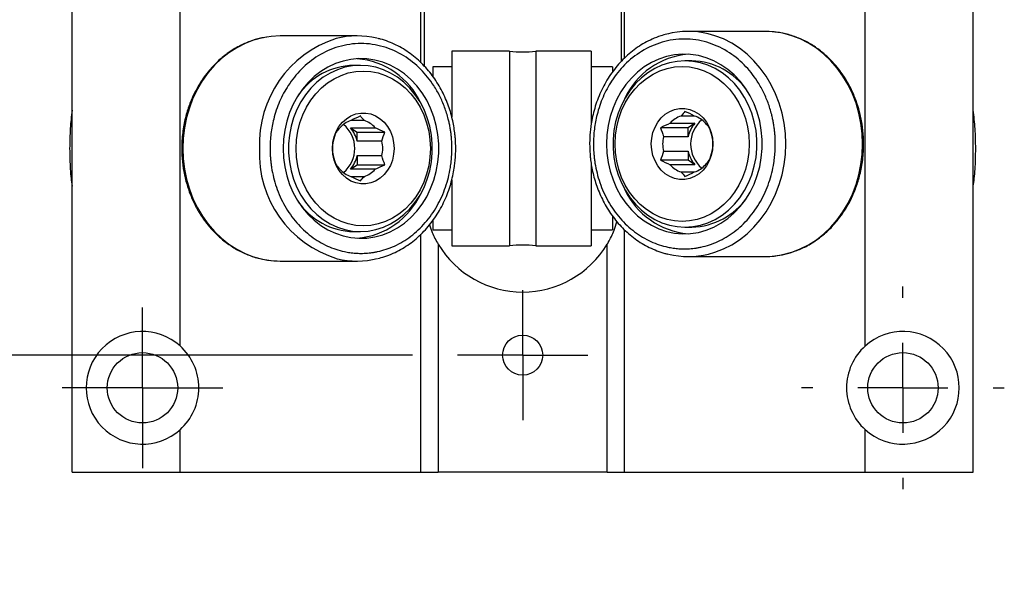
# Model space of a CAD drawing. Header units: millimetres. Extents: x 13 to 546, y 13 to 419.
# Tile 3 of 12: x 107 to 163, y 68 to 100. Entities that reach past the tile are written whole.
import ezdxf

# ---------------------------------------------------------------- set-up
doc = ezdxf.new("R2010")
doc.units = ezdxf.units.MM
doc.header["$LTSCALE"] = 2
doc.linetypes.add('SLD-Center', pattern=[19.05, 15.24, -1.27, 1.27, -1.27])
doc.linetypes.add('SLD-Solid', pattern=[0])
doc.layers.add('CENTER', color=40, linetype='SLD-Center')
doc.layers.add('DIMENSIONS', color=140, linetype='SLD-Solid', lineweight=25)
doc.styles.add('SLDTEXTSTYLE0', font='TXT', dxfattribs={"width": 0.7})
doc.dimstyles.new('SLDDIMSTYLE2', dxfattribs={"dimtxt": 4.316016, "dimasz": 6.604, "dimexe": 0, "dimexo": 0.0625, "dimgap": 1.079004, "dimtad": 0, "dimtih": 1, "dimtoh": 1, "dimrnd": 1e-09, "dimzin": 12, "dimdsep": 46, "dimtxsty": 'SLDTEXTSTYLE0', "dimsah": 1, "dimcen": 0.09, "dimadec": 0, "dimazin": 3, "dimtfac": 1, "dimtmove": 0, "dimatfit": 0, "dimfxl": 0, "dimfrac": 2, "dimtolj": 1, "dimtzin": 12, "dimarcsym": 0})

# ---------------------------------------------------------------- blocks, each defined once
blk = doc.blocks.new('_D_12')
at = {"layer": 'DIMENSIONS'}
for p, q in [((86.158, 118.345), (86.158, 131.045)), ((133.039, 118.345), (79.808, 118.345)), ((79.746, 99.707), (78.296, 99.707)), ((78.296, 99.707), (78.296, 92.847)), ((92.571, 99.707), (94.02, 99.707)), ((94.02, 99.707), (94.02, 92.847)), ((78.296, 92.847), (79.746, 92.847)), ((94.02, 92.847), (92.571, 92.847)), ((129.369, 80.753), (79.808, 80.753)), ((86.158, 80.753), (86.158, 68.053))]:
    blk.add_line(p, q, dxfattribs=at)
for points in [[(86.158, 118.345), (87.174, 124.949), (85.142, 124.949)], [(86.158, 80.753), (85.142, 74.149), (87.174, 74.149)]]:
    blk.add_solid(points, dxfattribs=at)
at = {"layer": 'DIMENSIONS', "char_height": 4.2333, "attachment_point": 1, "style": 'SLDTEXTSTYLE0'}
for s, insert in [('37.6', (79.746, 106.13)), ('1.48', (79.746, 98.304))]:
    blk.add_mtext(s, dxfattribs=dict(at, insert=insert))
blk = doc.blocks.new('SW_CENTERMARKSYMBOL_7')
at = {"layer": 'CENTER', "color": 0}
for p, q in [((0, 5.08), (0, 5.715)), ((0, 0), (0, 2.54)), ((-5.08, 0), (-5.715, 0)), ((0, 0), (-2.54, 0)), ((0, 0), (0, -2.54)), ((0, 0), (2.54, 0)), ((5.08, 0), (5.715, 0)), ((0, -5.08), (0, -5.715))]:
    blk.add_line(p, q, dxfattribs=at)
blk = doc.blocks.new('SW_CENTERMARKSYMBOL_9')
at = {"layer": 'CENTER', "color": 0}
for p, q in [((0, 2.54), (0, 4.524375)), ((0, 0), (0, 2.54)), ((-2.54, 0), (-4.524375, 0)), ((0, 0), (-2.54, 0)), ((0, 0), (0, -2.54)), ((0, 0), (2.54, 0)), ((2.54, 0), (4.524375, 0)), ((0, -2.54), (0, -4.524375))]:
    blk.add_line(p, q, dxfattribs=at)
blk = doc.blocks.new('SW_CENTERMARKSYMBOL_10')
at = {"layer": 'CENTER', "color": 0}
for p, q in [((0, 2.54), (0, 3.6703)), ((0, 0), (0, 2.54)), ((-2.54, 0), (-3.6703, 0)), ((0, 0), (-2.54, 0)), ((0, 0), (0, -2.54)), ((0, 0), (2.54, 0)), ((2.54, 0), (3.6703, 0)), ((0, -2.54), (0, -3.6703))]:
    blk.add_line(p, q, dxfattribs=at)

msp = doc.modelspace()

# ---------------------------------------------------------------- linework, layer by layer
for p, q in [((110.179, 74.149), (110.179, 124.949)), ((160.979, 74.149), (160.979, 124.949)), ((116.269, 81.273), (116.269, 117.824)), ((154.883, 81.268), (154.883, 117.829)), ((141.135, 102.282), (141.135, 97.32)), ((129.847, 97.246), (129.847, 101.846)), ((130.023, 102.031), (130.023, 97.069)), ((141.313, 97.507), (141.313, 102.103)), ((149.24, 99.015), (144.909, 99.015)), ((149.304, 99.015), (149.24, 99.015)), ((126.249, 98.761), (121.918, 98.761)), ((134.842, 97.898), (131.585, 97.898)), ((131.585, 97.898), (131.585, 94.178)), ((134.842, 97.898), (134.842, 86.925)), ((139.446, 97.898), (136.315, 97.898)), ((136.315, 97.898), (136.315, 86.925)), ((139.446, 97.898), (139.446, 93.819)), ((145.112, 97.352), (144.725, 97.352)), ((126.433, 97.098), (126.045, 97.098)), ((131.585, 97.009), (130.518, 97.009)), ((130.518, 97.009), (130.518, 96.49)), ((140.64, 97.009), (139.446, 97.009)), ((140.64, 97.009), (140.64, 96.742)), ((126.656, 93.988), (125.889, 93.988)), ((143.894, 93.838), (145.29, 93.838)), ((145.269, 94.242), (144.501, 94.242)), ((145.29, 93.838), (144.906, 93.582)), ((125.868, 93.584), (127.264, 93.584)), ((125.868, 93.584), (126.252, 93.328)), ((126.252, 93.328), (127.816, 93.328)), ((126.252, 92.816), (126.252, 93.328)), ((144.906, 93.582), (143.342, 93.582)), ((144.906, 93.07), (144.906, 93.582)), ((127.647, 92.816), (126.252, 92.816)), ((144.906, 93.07), (143.51, 93.07)), ((143.51, 92.26), (144.906, 92.26)), ((144.906, 92.26), (144.906, 91.749)), ((126.252, 92.006), (127.647, 92.006)), ((126.252, 92.006), (126.252, 91.495)), ((144.906, 91.749), (143.342, 91.749)), ((145.29, 91.493), (144.906, 91.749)), ((125.868, 91.239), (126.252, 91.495)), ((127.264, 91.239), (125.868, 91.239)), ((126.252, 91.495), (127.816, 91.495)), ((139.446, 91.5), (139.446, 86.925)), ((145.29, 91.493), (143.894, 91.493)), ((144.501, 91.088), (145.269, 91.088)), ((125.889, 90.834), (126.656, 90.834)), ((131.585, 90.642), (131.585, 86.925)), ((130.518, 88.34), (130.518, 87.814)), ((140.64, 88.58), (140.64, 87.814)), ((126.045, 87.725), (126.433, 87.725)), ((130.518, 87.814), (131.585, 87.814)), ((139.446, 87.814), (140.64, 87.814)), ((141.313, 74.149), (141.313, 87.829)), ((144.725, 87.979), (145.112, 87.979)), ((129.847, 74.149), (129.847, 87.571)), ((130.816, 87.009), (130.816, 74.149)), ((131.585, 86.925), (134.842, 86.925)), ((136.315, 86.925), (139.446, 86.925)), ((140.341, 74.149), (140.341, 87.009)), ((121.918, 86.061), (126.249, 86.061)), ((144.909, 86.315), (149.24, 86.315)), ((116.269, 74.149), (116.269, 76.549)), ((154.883, 74.149), (154.883, 76.554)), ((110.179, 74.149), (116.269, 74.149)), ((116.269, 74.149), (129.847, 74.149)), ((129.847, 74.149), (130.816, 74.149)), ((140.341, 74.149), (130.816, 74.149)), ((140.341, 74.149), (141.313, 74.149)), ((141.313, 74.149), (154.883, 74.149)), ((154.883, 74.149), (160.979, 74.149))]:
    msp.add_line(p, q)
at = {"flags": 128}
for points in [[(146.045, 86.452), (146.414, 86.558), (146.896, 86.744), (147.36, 86.981), (147.804, 87.266), (148.223, 87.598), (148.614, 87.973), (148.973, 88.387), (149.298, 88.838), (149.585, 89.322), (149.832, 89.835), (150.037, 90.371), (150.198, 90.927), (150.315, 91.498), (150.385, 92.079), (150.408, 92.665), (150.385, 93.251), (150.315, 93.832), (150.198, 94.403), (150.037, 94.959), (149.832, 95.496), (149.585, 96.008), (149.298, 96.492), (148.973, 96.943), (148.614, 97.358), (148.223, 97.733), (147.804, 98.064), (147.36, 98.35), (146.896, 98.586), (146.414, 98.773), (146.028, 98.882)], [(149.24, 86.315), (149.747, 86.342), (150.25, 86.423), (150.745, 86.558), (151.226, 86.744), (151.691, 86.981), (152.135, 87.266), (152.554, 87.598), (152.945, 87.973), (153.304, 88.387), (153.628, 88.838), (153.915, 89.322), (154.162, 89.835), (154.368, 90.371), (154.529, 90.927), (154.645, 91.498), (154.716, 92.079), (154.739, 92.665), (154.716, 93.251), (154.645, 93.832), (154.529, 94.403), (154.368, 94.959), (154.162, 95.496), (153.915, 96.008), (153.628, 96.492), (153.304, 96.943), (152.945, 97.358), (152.554, 97.733), (152.135, 98.064), (151.691, 98.35), (151.226, 98.586), (150.745, 98.773), (150.25, 98.907), (149.747, 98.988), (149.304, 99.015)], [(121.918, 98.761), (121.41, 98.734), (120.907, 98.653), (120.413, 98.519), (119.931, 98.332), (119.467, 98.096), (119.023, 97.81), (118.604, 97.479), (118.213, 97.104), (117.854, 96.689), (117.529, 96.238), (117.242, 95.754), (116.995, 95.242), (116.79, 94.705), (116.629, 94.149), (116.512, 93.578), (116.442, 92.997), (116.419, 92.411), (116.442, 91.825), (116.512, 91.244), (116.629, 90.673), (116.79, 90.117), (116.995, 89.581), (117.242, 89.068), (117.529, 88.584), (117.854, 88.133), (118.213, 87.719), (118.604, 87.344), (119.023, 87.012), (119.467, 86.727), (119.931, 86.49), (120.413, 86.304), (120.907, 86.169), (121.41, 86.088), (121.918, 86.061)], [(140.305, 92.665), (140.328, 92.144), (140.398, 91.629), (140.513, 91.124), (140.672, 90.636), (140.874, 90.169), (141.116, 89.729), (141.397, 89.32), (141.712, 88.946), (142.059, 88.612), (142.434, 88.321), (142.833, 88.076), (143.251, 87.879), (143.685, 87.733), (144.13, 87.64), (144.58, 87.6), (145.032, 87.613), (145.48, 87.68), (145.92, 87.8), (146.346, 87.971), (146.756, 88.192), (147.143, 88.461), (147.504, 88.774), (147.836, 89.129), (148.134, 89.52), (148.396, 89.946), (148.619, 90.4), (148.799, 90.878), (148.937, 91.375), (149.029, 91.885), (149.076, 92.404), (149.076, 92.926), (149.029, 93.445), (148.937, 93.956), (148.799, 94.453), (148.619, 94.931), (148.396, 95.385), (148.134, 95.81), (147.836, 96.202), (147.504, 96.556), (147.143, 96.869), (146.756, 97.138), (146.346, 97.359), (145.92, 97.531), (145.48, 97.65), (145.032, 97.717), (144.58, 97.731), (144.13, 97.691), (143.685, 97.597), (143.251, 97.451), (142.833, 97.255), (142.434, 97.009), (142.059, 96.718), (141.712, 96.384), (141.397, 96.01), (141.116, 95.601), (140.874, 95.161), (140.672, 94.694), (140.513, 94.206), (140.398, 93.702), (140.328, 93.186), (140.305, 92.665)], [(122.076, 92.411), (122.099, 91.89), (122.169, 91.375), (122.284, 90.87), (122.443, 90.382), (122.645, 89.915), (122.888, 89.475), (123.168, 89.066), (123.484, 88.692), (123.83, 88.358), (124.205, 88.067), (124.604, 87.822), (125.023, 87.625), (125.456, 87.479), (125.901, 87.386), (126.351, 87.346), (126.803, 87.359), (127.251, 87.426), (127.691, 87.546), (128.118, 87.717), (128.527, 87.938), (128.914, 88.207), (129.276, 88.52), (129.607, 88.875), (129.905, 89.266), (130.167, 89.692), (130.39, 90.146), (130.571, 90.624), (130.708, 91.121), (130.801, 91.631), (130.847, 92.15), (130.847, 92.672), (130.801, 93.191), (130.708, 93.702), (130.571, 94.199), (130.39, 94.677), (130.167, 95.131), (129.905, 95.556), (129.607, 95.948), (129.276, 96.302), (128.914, 96.615), (128.527, 96.884), (128.118, 97.105), (127.691, 97.277), (127.251, 97.396), (126.803, 97.463), (126.351, 97.477), (125.901, 97.437), (125.456, 97.343), (125.023, 97.197), (124.604, 97.001), (124.205, 96.755), (123.83, 96.464), (123.484, 96.13), (123.168, 95.756), (122.888, 95.347), (122.645, 94.907), (122.443, 94.44), (122.284, 93.952), (122.169, 93.448), (122.099, 92.932), (122.076, 92.411)], [(144.725, 87.979), (145.164, 88.006), (145.597, 88.088), (146.021, 88.224), (146.429, 88.412), (146.817, 88.65), (147.181, 88.934), (147.516, 89.263), (147.818, 89.631), (148.084, 90.035), (148.311, 90.47), (148.495, 90.931), (148.635, 91.412), (148.73, 91.907), (148.777, 92.412), (148.777, 92.919), (148.73, 93.423), (148.635, 93.919), (148.495, 94.4), (148.311, 94.86), (148.084, 95.295), (147.818, 95.699), (147.516, 96.067), (147.181, 96.396), (146.817, 96.681), (146.429, 96.918), (146.021, 97.106), (145.597, 97.242), (145.164, 97.324), (144.725, 97.352), (144.286, 97.324), (143.852, 97.242), (143.429, 97.106), (143.021, 96.918), (142.633, 96.681), (142.269, 96.396), (141.934, 96.067), (141.632, 95.699), (141.366, 95.295), (141.139, 94.86), (140.955, 94.4), (140.814, 93.919), (140.72, 93.423), (140.672, 92.919), (140.672, 92.412), (140.72, 91.907), (140.814, 91.412), (140.955, 90.931), (141.139, 90.47), (141.366, 90.035), (141.632, 89.631), (141.934, 89.263), (142.269, 88.934), (142.633, 88.65), (143.021, 88.412), (143.429, 88.224), (143.852, 88.088), (144.286, 88.006), (144.725, 87.979)], [(126.433, 87.725), (126.871, 87.752), (127.305, 87.834), (127.729, 87.97), (128.137, 88.158), (128.525, 88.396), (128.889, 88.68), (129.224, 89.009), (129.526, 89.377), (129.792, 89.781), (130.018, 90.216), (130.203, 90.677), (130.343, 91.158), (130.438, 91.653), (130.485, 92.158), (130.485, 92.665), (130.438, 93.169), (130.343, 93.665), (130.203, 94.146), (130.018, 94.606), (129.792, 95.041), (129.526, 95.445), (129.224, 95.813), (128.889, 96.142), (128.525, 96.427), (128.137, 96.664), (127.729, 96.852), (127.305, 96.988), (126.871, 97.07), (126.433, 97.098), (125.994, 97.07), (125.56, 96.988), (125.137, 96.852), (124.729, 96.664), (124.34, 96.427), (123.977, 96.142), (123.642, 95.813), (123.339, 95.445), (123.074, 95.041), (122.847, 94.606), (122.662, 94.146), (122.522, 93.665), (122.428, 93.169), (122.38, 92.665), (122.38, 92.158), (122.428, 91.653), (122.522, 91.158), (122.662, 90.677), (122.847, 90.216), (123.074, 89.781), (123.339, 89.377), (123.642, 89.009), (123.977, 88.68), (124.34, 88.396), (124.729, 88.158), (125.137, 87.97), (125.56, 87.834), (125.994, 87.752), (126.433, 87.725)], [(130.375, 92.411), (130.351, 91.922), (130.28, 91.439), (130.163, 90.968), (130, 90.516), (129.795, 90.087), (129.55, 89.687), (129.267, 89.322), (128.95, 88.996), (128.604, 88.712), (128.233, 88.475), (127.841, 88.288), (127.433, 88.152), (127.015, 88.07), (126.591, 88.042), (126.168, 88.07), (125.75, 88.152), (125.342, 88.288), (124.95, 88.475), (124.579, 88.712), (124.232, 88.996), (123.916, 89.322), (123.633, 89.687), (123.388, 90.087), (123.183, 90.516), (123.02, 90.968), (122.903, 91.439), (122.832, 91.922), (122.808, 92.411), (122.832, 92.9), (122.903, 93.383), (123.02, 93.854), (123.183, 94.307), (123.388, 94.736), (123.633, 95.135), (123.916, 95.5), (124.232, 95.827), (124.579, 96.11), (124.95, 96.347), (125.342, 96.535), (125.75, 96.67), (126.168, 96.753), (126.591, 96.78), (127.015, 96.753), (127.433, 96.67), (127.841, 96.535), (128.233, 96.347), (128.604, 96.11), (128.95, 95.827), (129.267, 95.5), (129.55, 95.135), (129.795, 94.736), (130, 94.307), (130.163, 93.854), (130.28, 93.383), (130.351, 92.9), (130.375, 92.411)], [(148.35, 92.665), (148.326, 92.176), (148.255, 91.693), (148.137, 91.222), (147.975, 90.77), (147.77, 90.341), (147.524, 89.941), (147.241, 89.576), (146.925, 89.25), (146.579, 88.966), (146.208, 88.729), (145.816, 88.542), (145.408, 88.406), (144.99, 88.324), (144.566, 88.296), (144.143, 88.324), (143.724, 88.406), (143.317, 88.542), (142.925, 88.729), (142.553, 88.966), (142.207, 89.25), (141.891, 89.576), (141.608, 89.941), (141.363, 90.341), (141.157, 90.77), (140.995, 91.222), (140.878, 91.693), (140.806, 92.176), (140.783, 92.665), (140.806, 93.154), (140.878, 93.637), (140.995, 94.108), (141.157, 94.561), (141.363, 94.99), (141.608, 95.389), (141.891, 95.754), (142.207, 96.081), (142.553, 96.364), (142.925, 96.601), (143.317, 96.789), (143.724, 96.924), (144.143, 97.007), (144.566, 97.034), (144.99, 97.007), (145.408, 96.924), (145.816, 96.789), (146.208, 96.601), (146.579, 96.364), (146.925, 96.081), (147.241, 95.754), (147.524, 95.389), (147.77, 94.99), (147.975, 94.561), (148.137, 94.108), (148.255, 93.637), (148.326, 93.154), (148.35, 92.665)], [(124.854, 92.411), (124.877, 92.742), (124.948, 93.063), (125.063, 93.366), (125.22, 93.644), (125.414, 93.888), (125.641, 94.091), (125.893, 94.249), (126.165, 94.356), (126.448, 94.411), (126.735, 94.411), (127.018, 94.356), (127.29, 94.249), (127.542, 94.091), (127.768, 93.888), (127.963, 93.644), (128.12, 93.366), (128.235, 93.063), (128.306, 92.742), (128.329, 92.411), (128.306, 92.081), (128.235, 91.76), (128.12, 91.456), (127.963, 91.179), (127.768, 90.935), (127.542, 90.731), (127.29, 90.574), (127.018, 90.466), (126.735, 90.411), (126.448, 90.411), (126.165, 90.466), (125.893, 90.574), (125.641, 90.731), (125.414, 90.935), (125.22, 91.179), (125.063, 91.456), (124.948, 91.76), (124.877, 92.081), (124.854, 92.411)], [(142.828, 92.665), (142.852, 92.996), (142.923, 93.317), (143.038, 93.62), (143.195, 93.898), (143.389, 94.142), (143.616, 94.345), (143.868, 94.503), (144.14, 94.61), (144.423, 94.665), (144.71, 94.665), (144.993, 94.61), (145.264, 94.503), (145.517, 94.345), (145.743, 94.142), (145.938, 93.898), (146.094, 93.62), (146.21, 93.317), (146.28, 92.996), (146.304, 92.665), (146.28, 92.335), (146.21, 92.014), (146.094, 91.71), (145.938, 91.433), (145.743, 91.189), (145.517, 90.985), (145.264, 90.828), (144.993, 90.72), (144.71, 90.665), (144.423, 90.665), (144.14, 90.72), (143.868, 90.828), (143.616, 90.985), (143.389, 91.189), (143.195, 91.433), (143.038, 91.71), (142.923, 92.014), (142.852, 92.335), (142.828, 92.665)]]:
    msp.add_lwpolyline(points, dxfattribs=at)
for centre, radius in [((135.579, 80.753), 1.13), ((114.148, 78.911), 1.984), ((157.01, 78.911), 1.984)]:
    msp.add_circle(centre, radius)
for centre, radius, start, end in [((144.909, 94.226), 4.789, 76.4854, 104.3441), ((126.973, 92.683), 6.229, 107.862, 182.4963), ((126.248, 93.972), 4.789, 76.4854, 104.3441), ((135.579, 104.997), 7.137, 264.0772, 275.9228), ((145.274, 93.385), 4.357, 94.8946, 155.141), ((125.9, 93.155), 4.332, 24.668, 85.2964), ((145.037, 93.486), 3.866, 34.3629, 88.8792), ((126.129, 93.218), 3.881, 91.2334, 145.5245), ((126.328, 92.671), 1.389, 108.4548, 138.9253), ((126.217, 92.671), 1.389, 41.0747, 71.5452), ((144.941, 92.925), 1.389, 108.4548, 138.9253), ((146.58, 92.713), 1.711, 138.9141, 167.9558), ((146.815, 92.665), 1.772, 129.9312, 230.0688), ((144.829, 92.925), 1.389, 41.0747, 71.5452), ((124.342, 92.411), 1.772, 309.9312, 50.0688), ((124.578, 92.459), 1.711, 12.0442, 41.0859), ((126.737, 92.411), 1.883, 167.587, 192.413), ((125.808, 92.411), 1.883, 347.587, 12.413), ((145.349, 92.665), 1.883, 167.587, 192.413), ((144.421, 92.665), 1.883, 347.587, 12.413), ((126.9, 92.093), 6.159, 177.0422, 253.3107), ((146.58, 92.618), 1.711, 192.0442, 221.0859), ((124.578, 92.364), 1.711, 318.9141, 347.9558), ((126.328, 92.151), 1.389, 221.0747, 251.5452), ((126.217, 92.151), 1.389, 288.4548, 318.9253), ((144.941, 92.405), 1.389, 221.0747, 251.5452), ((144.829, 92.405), 1.389, 288.4548, 318.9253), ((145.274, 91.945), 4.357, 204.859, 265.1054), ((126.121, 91.59), 3.866, 214.3629, 268.8792), ((125.866, 91.715), 4.383, 275.0885, 334.9471), ((145.029, 91.859), 3.881, 271.2334, 325.5245), ((135.579, 89.871), 5.556, 211.0027, 328.9973), ((135.579, 79.826), 7.137, 84.0772, 95.9228), ((126.249, 90.85), 4.788, 256.5087, 283.725), ((144.909, 91.104), 4.788, 256.5087, 283.725), ((114.148, 78.911), 3.175, 48.0681, 311.9319), ((157.01, 78.911), 3.175, 227.9287, 132.0713), ((114.148, 78.911), 3.175, 311.9319, 48.0681), ((157.01, 78.911), 3.175, 132.0713, 227.9287)]:
    msp.add_arc(centre, radius, start, end)
for points, knots in [([(143.697, 98.857), (143.584, 98.828), (143.306, 98.756), (142.893, 98.59), (142.459, 98.374), (142.056, 98.124), (141.673, 97.838), (141.313, 97.517), (140.977, 97.164), (140.668, 96.781), (140.389, 96.373), (140.14, 95.941), (139.925, 95.491), (139.744, 95.028), (139.6, 94.562), (139.493, 94.113), (139.426, 93.718), (139.383, 93.361), (139.357, 93.022), (139.354, 92.786), (139.352, 92.665)], [0, 0, 0, 0, 0.04619, 0.112978, 0.173709, 0.234463, 0.295226, 0.355978, 0.416694, 0.477334, 0.537847, 0.598152, 0.658114, 0.717483, 0.77572, 0.831374, 0.880707, 0.916977, 0.957727, 1, 1, 1, 1]), ([(149.24, 86.315), (149.422, 86.322), (149.803, 86.335), (150.379, 86.441), (150.97, 86.618), (151.598, 86.897), (152.213, 87.278), (152.772, 87.743), (153.31, 88.312), (153.828, 89.03), (154.244, 89.852), (154.53, 90.668), (154.714, 91.465), (154.801, 92.271), (154.798, 93.059), (154.722, 93.788), (154.577, 94.478), (154.387, 95.083), (154.181, 95.586), (153.979, 95.992), (153.782, 96.331), (153.567, 96.659), (153.296, 97.018), (152.937, 97.421), (152.48, 97.842), (151.934, 98.237), (151.318, 98.572), (150.656, 98.821), (149.981, 98.98), (149.525, 99.001), (149.306, 99.01)], [0, 0, 0, 0, 0.030457, 0.063422, 0.098908, 0.135456, 0.18009, 0.219808, 0.254916, 0.306843, 0.360181, 0.398251, 0.439821, 0.484893, 0.521014, 0.559114, 0.595989, 0.628447, 0.656487, 0.680105, 0.699298, 0.71818, 0.742116, 0.771134, 0.805239, 0.843597, 0.882833, 0.922604, 0.962915, 1, 1, 1, 1]), ([(121.129, 98.687), (121.017, 98.669), (120.698, 98.619), (120.188, 98.456), (119.56, 98.181), (118.945, 97.798), (118.386, 97.334), (117.847, 96.765), (117.33, 96.047), (116.914, 95.224), (116.628, 94.409), (116.444, 93.612), (116.357, 92.806), (116.36, 92.018), (116.436, 91.288), (116.581, 90.598), (116.77, 89.993), (116.976, 89.49), (117.179, 89.084), (117.376, 88.745), (117.591, 88.418), (117.862, 88.058), (118.221, 87.655), (118.678, 87.234), (119.224, 86.839), (119.84, 86.504), (120.502, 86.255), (121.198, 86.092), (121.677, 86.072), (121.918, 86.061)], [0, 0, 0, 0, 0.019827, 0.056816, 0.094912, 0.141437, 0.182839, 0.219435, 0.273561, 0.329159, 0.368843, 0.412173, 0.459155, 0.496806, 0.536521, 0.574958, 0.608792, 0.638019, 0.662638, 0.682644, 0.702326, 0.727276, 0.757523, 0.793074, 0.833057, 0.873955, 0.915412, 0.95743, 1, 1, 1, 1]), ([(131.59, 92.411), (131.589, 92.492), (131.587, 92.652), (131.574, 92.891), (131.554, 93.13), (131.524, 93.367), (131.487, 93.602), (131.44, 93.836), (131.351, 94.22), (131.19, 94.742), (130.914, 95.378), (130.589, 95.945), (130.227, 96.446), (129.691, 97.046), (128.878, 97.694), (127.727, 98.209), (126.464, 98.391), (125.202, 98.209), (124.051, 97.694), (123.238, 97.046), (122.702, 96.446), (122.275, 95.855), (121.854, 95.073), (121.586, 94.277), (121.45, 93.662), (121.386, 93.249), (121.346, 92.832), (121.342, 92.552), (121.339, 92.411)], [0, 0, 0, 0, 0.012971, 0.0258903, 0.0387789, 0.0516583, 0.06455, 0.0774753, 0.0904553, 0.1287324, 0.1667455, 0.2050513, 0.2384518, 0.2718802, 0.3442661, 0.4209772, 0.5000493, 0.5791214, 0.6558326, 0.7282185, 0.761619, 0.7950474, 0.852286, 0.909557, 0.9322182, 0.9547692, 0.977325, 1, 1, 1, 1]), ([(131.806, 92.411), (131.802, 92.6), (131.796, 92.866), (131.758, 93.257), (131.713, 93.59), (131.637, 93.983), (131.534, 94.389), (131.401, 94.806), (131.237, 95.225), (131.041, 95.639), (130.814, 96.044), (130.557, 96.434), (130.27, 96.805), (129.955, 97.153), (129.613, 97.475), (129.245, 97.768), (128.854, 98.029), (128.443, 98.254), (128.011, 98.44), (127.659, 98.563), (127.449, 98.608), (127.391, 98.62)], [0, 0, 0, 0, 0.065703, 0.092414, 0.136734, 0.18277, 0.232164, 0.283724, 0.336973, 0.391536, 0.44715, 0.503629, 0.560837, 0.618679, 0.677092, 0.736034, 0.795484, 0.855437, 0.915904, 0.976909, 1, 1, 1, 1]), ([(149.818, 92.665), (149.818, 92.746), (149.816, 92.906), (149.803, 93.145), (149.782, 93.384), (149.753, 93.621), (149.715, 93.856), (149.669, 94.09), (149.579, 94.474), (149.418, 94.996), (149.143, 95.632), (148.818, 96.199), (148.456, 96.7), (147.919, 97.3), (147.107, 97.948), (145.955, 98.463), (144.693, 98.645), (143.431, 98.463), (142.28, 97.948), (141.467, 97.3), (140.93, 96.7), (140.504, 96.109), (140.083, 95.327), (139.815, 94.531), (139.679, 93.916), (139.615, 93.503), (139.575, 93.086), (139.57, 92.806), (139.568, 92.665)], [0, 0, 0, 0, 0.012971, 0.02589, 0.038779, 0.051658, 0.06455, 0.077475, 0.090455, 0.128732, 0.166746, 0.205051, 0.238452, 0.27188, 0.344266, 0.420977, 0.500049, 0.579121, 0.655833, 0.728219, 0.761619, 0.795047, 0.852286, 0.909557, 0.932218, 0.954769, 0.977325, 1, 1, 1, 1]), ([(110.179, 94.572), (110.141, 94.227), (110.063, 93.515), (110.049, 92.787), (110.043, 92.411)], [0, 0, 0, 0, 0.484011, 1, 1, 1, 1]), ([(161.115, 92.411), (161.108, 92.782), (161.095, 93.51), (161.017, 94.222), (160.979, 94.571)], [0, 0, 0, 0, 0.508643, 1, 1, 1, 1]), ([(110.043, 92.411), (110.045, 92.205), (110.052, 91.639), (110.098, 90.927), (110.16, 90.435), (110.179, 90.291)], [0, 0, 0, 0, 0.289332, 0.792962, 1, 1, 1, 1]), ([(121.339, 92.411), (121.34, 92.339), (121.341, 92.195), (121.352, 91.978), (121.369, 91.763), (121.393, 91.548), (121.44, 91.217), (121.531, 90.773), (121.694, 90.222), (121.906, 89.684), (122.258, 88.988), (122.814, 88.196), (123.5, 87.554), (124.103, 87.147), (124.568, 86.903), (125.046, 86.714), (125.47, 86.599), (125.84, 86.534), (126.152, 86.499), (126.36, 86.495), (126.464, 86.493)], [0, 0, 0, 0, 0.023335, 0.046628, 0.06991, 0.093212, 0.116565, 0.1783, 0.240092, 0.304401, 0.368768, 0.500006, 0.631244, 0.695553, 0.759919, 0.821654, 0.883446, 0.922309, 0.961112, 1, 1, 1, 1]), ([(126.464, 86.493), (126.527, 86.494), (126.652, 86.495), (126.839, 86.508), (127.026, 86.527), (127.212, 86.555), (127.499, 86.61), (127.883, 86.714), (128.36, 86.902), (128.826, 87.147), (129.429, 87.554), (130.115, 88.196), (130.671, 88.988), (131.023, 89.684), (131.235, 90.222), (131.398, 90.773), (131.498, 91.263), (131.555, 91.691), (131.584, 92.05), (131.588, 92.291), (131.59, 92.411)], [0, 0, 0, 0, 0.023335, 0.046628, 0.06991, 0.093212, 0.116565, 0.1783, 0.240092, 0.304401, 0.368768, 0.500006, 0.631244, 0.695553, 0.759919, 0.821654, 0.883446, 0.922309, 0.961112, 1, 1, 1, 1]), ([(127.409, 86.205), (127.54, 86.239), (127.835, 86.314), (128.265, 86.486), (128.699, 86.703), (129.101, 86.953), (129.484, 87.239), (129.845, 87.56), (130.181, 87.913), (130.489, 88.295), (130.769, 88.704), (131.017, 89.135), (131.232, 89.585), (131.413, 90.048), (131.558, 90.514), (131.664, 90.963), (131.732, 91.359), (131.775, 91.715), (131.801, 92.054), (131.804, 92.291), (131.806, 92.411)], [0, 0, 0, 0, 0.052832, 0.119156, 0.179463, 0.239794, 0.300134, 0.360463, 0.420756, 0.480974, 0.541066, 0.60095, 0.660494, 0.719451, 0.777282, 0.832548, 0.881537, 0.917555, 0.958022, 1, 1, 1, 1]), ([(139.352, 92.665), (139.356, 92.476), (139.362, 92.21), (139.399, 91.819), (139.445, 91.487), (139.521, 91.094), (139.623, 90.687), (139.757, 90.27), (139.921, 89.852), (140.117, 89.437), (140.343, 89.033), (140.601, 88.643), (140.888, 88.272), (141.203, 87.923), (141.545, 87.601), (141.912, 87.308), (142.303, 87.048), (142.715, 86.822), (143.146, 86.637), (143.499, 86.514), (143.71, 86.468), (143.768, 86.456)], [0, 0, 0, 0, 0.065685, 0.092388, 0.136696, 0.182719, 0.232099, 0.283644, 0.336879, 0.391427, 0.447025, 0.503488, 0.560679, 0.618506, 0.676903, 0.735828, 0.795261, 0.855197, 0.915647, 0.976635, 1, 1, 1, 1]), ([(139.568, 92.665), (139.569, 92.593), (139.57, 92.449), (139.58, 92.232), (139.597, 92.017), (139.622, 91.802), (139.669, 91.471), (139.76, 91.027), (139.922, 90.476), (140.134, 89.938), (140.487, 89.242), (141.043, 88.45), (141.729, 87.808), (142.331, 87.401), (142.797, 87.157), (143.275, 86.968), (143.699, 86.853), (144.069, 86.788), (144.38, 86.753), (144.589, 86.749), (144.693, 86.747)], [0, 0, 0, 0, 0.023335, 0.046628, 0.06991, 0.093212, 0.116565, 0.1783, 0.240092, 0.304401, 0.368768, 0.500006, 0.631244, 0.695553, 0.759919, 0.821654, 0.883446, 0.922309, 0.961112, 1, 1, 1, 1]), ([(144.693, 86.747), (144.756, 86.748), (144.881, 86.749), (145.068, 86.762), (145.255, 86.781), (145.441, 86.809), (145.728, 86.864), (146.112, 86.968), (146.589, 87.156), (147.055, 87.401), (147.658, 87.808), (148.343, 88.45), (148.9, 89.242), (149.252, 89.938), (149.464, 90.476), (149.627, 91.027), (149.727, 91.517), (149.783, 91.945), (149.813, 92.304), (149.817, 92.545), (149.818, 92.665)], [0, 0, 0, 0, 0.023335, 0.046628, 0.06991, 0.093212, 0.116565, 0.1783, 0.240092, 0.304401, 0.368768, 0.500006, 0.631244, 0.695553, 0.759919, 0.821654, 0.883446, 0.922309, 0.961112, 1, 1, 1, 1]), ([(160.979, 90.29), (160.997, 90.43), (161.06, 90.922), (161.105, 91.635), (161.112, 92.205), (161.115, 92.411)], [0, 0, 0, 0, 0.202099, 0.71085, 1, 1, 1, 1]), ([(140.341, 87.009), (140.361, 87.043), (140.509, 87.293), (140.717, 87.701), (140.84, 88.117), (140.888, 88.28)], [0, 0, 0, 0, 0.087602, 0.641202, 1, 1, 1, 1]), ([(130.325, 88.102), (130.372, 87.957), (130.499, 87.567), (130.694, 87.225), (130.816, 87.009)], [0, 0, 0, 0, 0.370733, 1, 1, 1, 1])]:
    msp.add_open_spline(points, degree=3, knots=knots)
for points in [[(144.716, 94.498), (144.667, 94.42), (144.604, 94.338), (144.501, 94.242)], [(145.269, 94.242), (145.085, 94.338), (144.901, 94.42), (144.716, 94.498)], [(126.441, 94.244), (126.257, 94.166), (126.073, 94.084), (125.889, 93.988)], [(126.656, 93.988), (126.554, 94.084), (126.491, 94.166), (126.441, 94.244)], [(143.894, 93.838), (143.71, 93.742), (143.526, 93.66), (143.342, 93.582)], [(146.091, 93.582), (146.042, 93.66), (145.978, 93.742), (145.876, 93.838)], [(125.066, 93.328), (124.999, 93.172), (124.939, 93.007), (124.898, 92.816)], [(125.281, 93.584), (125.179, 93.488), (125.116, 93.406), (125.066, 93.328)], [(127.816, 93.328), (127.632, 93.406), (127.447, 93.488), (127.264, 93.584)], [(127.647, 92.816), (127.688, 93.007), (127.749, 93.172), (127.816, 93.328)], [(143.342, 93.582), (143.409, 93.426), (143.469, 93.261), (143.51, 93.07)], [(146.26, 93.07), (146.219, 93.261), (146.159, 93.426), (146.091, 93.582)], [(143.51, 92.26), (143.469, 92.07), (143.409, 91.904), (143.342, 91.749)], [(146.091, 91.749), (146.159, 91.904), (146.219, 92.07), (146.26, 92.26)], [(124.898, 92.006), (124.939, 91.816), (124.999, 91.65), (125.066, 91.495)], [(127.816, 91.495), (127.749, 91.65), (127.688, 91.816), (127.647, 92.006)], [(143.342, 91.749), (143.526, 91.671), (143.71, 91.588), (143.894, 91.493)], [(145.876, 91.493), (145.978, 91.588), (146.042, 91.671), (146.091, 91.749)], [(125.066, 91.495), (125.116, 91.417), (125.179, 91.334), (125.281, 91.239)], [(127.264, 91.239), (127.447, 91.334), (127.632, 91.417), (127.816, 91.495)], [(144.501, 91.088), (144.604, 90.993), (144.667, 90.91), (144.716, 90.832)], [(144.716, 90.832), (144.901, 90.91), (145.085, 90.993), (145.269, 91.088)], [(125.889, 90.834), (126.073, 90.739), (126.257, 90.656), (126.441, 90.578)], [(126.441, 90.578), (126.491, 90.656), (126.554, 90.739), (126.656, 90.834)]]:
    msp.add_open_spline(points, degree=3)

# ---------------------------------------------------------------- block references
at = {"layer": 'CENTER'}
for name, p in [('SW_CENTERMARKSYMBOL_10', (135.579, 80.753)), ('SW_CENTERMARKSYMBOL_7', (157.01, 78.911)), ('SW_CENTERMARKSYMBOL_9', (114.148, 78.911))]:
    msp.add_blockref(name, p, dxfattribs=at)

# ---------------------------------------------------------------- dimensions: what is measured, and where the dimension line sits
at = {"layer": 'DIMENSIONS'}
dim = msp.add_linear_dim(base=(86.158, 80.753), p1=(135.579, 118.345), p2=(131.909, 80.753), angle=90, dimstyle='SLDDIMSTYLE2', dxfattribs=at)
dim.commit()
dim.dimension.update_dxf_attribs({"geometry": '_D_12', "text_midpoint": (86.158, 99.707), "dimtype": 160})

doc.saveas('drawing.dxf')
